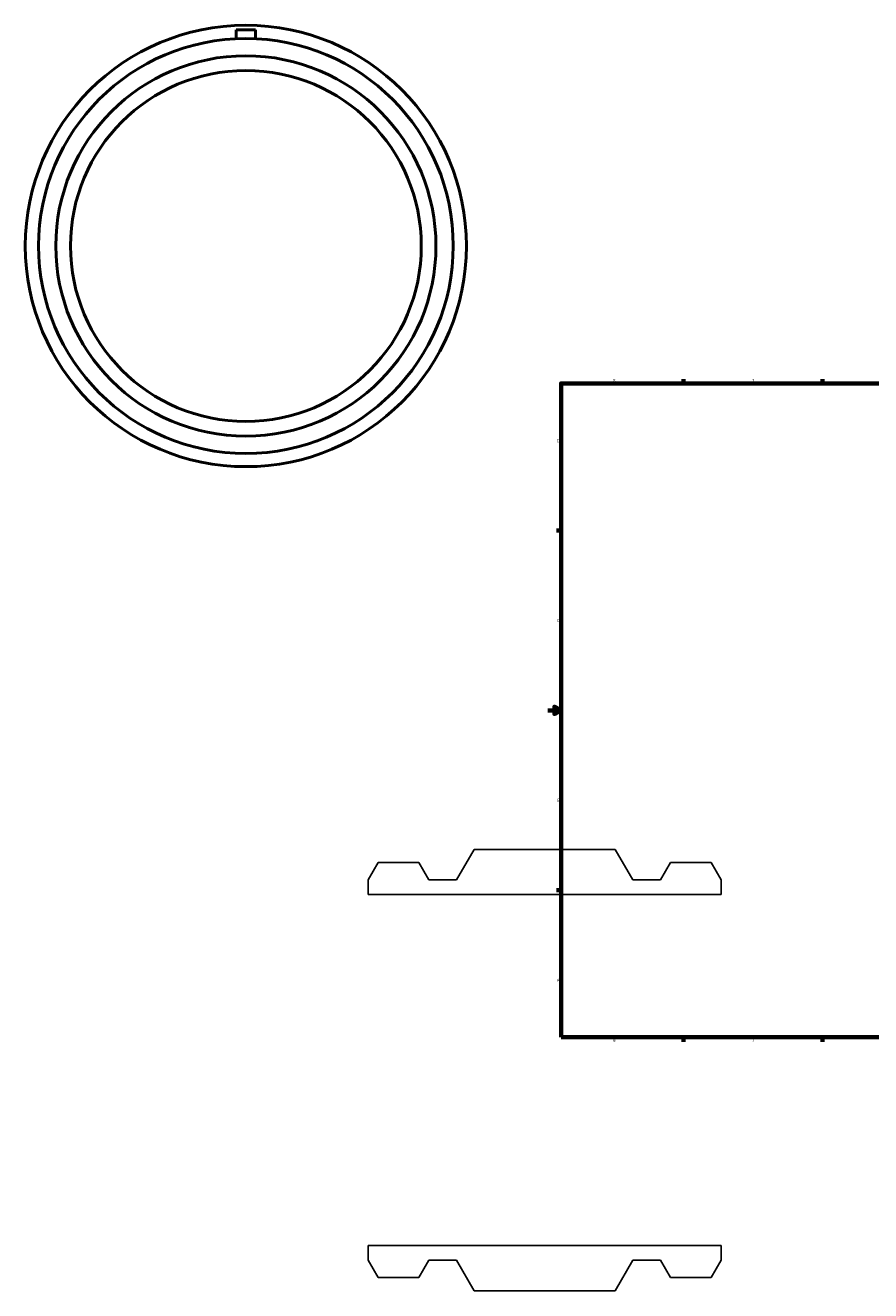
# Model space of a CAD drawing. Header units: inches. Extents: x -16 to 81, y -16 to 85.
# Tile 1 of 4: x -16 to 10, y -7 to 32. Entities that reach past the tile are written whole.
import ezdxf

# ---------------------------------------------------------------- set-up
doc = ezdxf.new("R2010")
doc.units = ezdxf.units.IN
doc.header["$MEASUREMENT"] = 0
doc.layers.add('Border (ANSI)', color=7, linetype='Continuous', lineweight=70)
doc.layers.add('Visible (ANSI)', color=7, linetype='Continuous', lineweight=50)
doc.styles.add('Note Text (ANSI)', font='tahoma.ttf')

# ---------------------------------------------------------------- blocks, each defined once
blk = doc.blocks.new('Borders Default Border')
at = {"layer": 'Border (ANSI)'}
for p, q in [((4.25, 21), (4.25, 21.134)), ((8.5, 21), (8.5, 21.134)), ((12.75, 21), (12.75, 21.134)), ((21.25, 21), (21.25, 21.134)), ((25.5, 21), (25.5, 21.134)), ((29.75, 21), (29.75, 21.134)), ((0.5, 16.5), (0.366, 16.5)), ((33.5, 16.5), (33.634, 16.5)), ((0.5, 5.5), (0.366, 5.5)), ((33.5, 5.5), (33.634, 5.5)), ((4.25, 1), (4.25, 0.866)), ((8.5, 1), (8.5, 0.866)), ((12.75, 1), (12.75, 0.866)), ((21.25, 1), (21.25, 0.866)), ((25.5, 1), (25.5, 0.866)), ((29.75, 1), (29.75, 0.866))]:
    blk.add_line(p, q, dxfattribs=at)
at = {"layer": 'Border (ANSI)', "flags": 128}
for points in [[(17, 21.4), (17, 21), (16.885, 21.2), (17.115, 21.2), (17, 21)], [(0.5, 1), (0.5, 21), (33.5, 21), (33.5, 1), (0.5, 1)], [(0.1, 11), (0.5, 11), (0.3, 11.115), (0.3, 10.885), (0.5, 11)], [(33.9, 11), (33.5, 11), (33.7, 11.115), (33.7, 10.885), (33.5, 11)], [(17, 0.6), (17, 1), (16.885, 0.8), (17.115, 0.8), (17, 1)]]:
    blk.add_lwpolyline(points, dxfattribs=at)
at = {"layer": 'Border (ANSI)', "color": 5, "true_color": 0x0000ff, "char_height": 0.0945, "attachment_point": 7, "style": 'Note Text (ANSI)'}
for s, insert in [('8', (2.094, 21.038)), ('7', (6.346, 21.04)), ('6', (10.595, 21.038)), ('5', (14.847, 21.038)), ('4', (19.092, 21.04)), ('3', (23.346, 21.038)), ('2', (27.596, 21.04)), ('1', (31.854, 21.04)), ('D', (0.378, 19.203)), ('D', (33.553, 19.203)), ('C', (0.378, 13.701)), ('C', (33.552, 13.701)), ('B', (0.384, 8.203)), ('B', (33.558, 8.203)), ('A', (0.373, 2.703)), ('A', (33.547, 2.703)), ('8', (2.094, 0.863)), ('7', (6.346, 0.866)), ('6', (10.595, 0.864)), ('5', (14.847, 0.864)), ('4', (19.092, 0.866)), ('3', (23.346, 0.864)), ('2', (27.596, 0.866)), ('1', (31.854, 0.866))]:
    blk.add_mtext(s, dxfattribs=dict(at, insert=insert))

msp = doc.modelspace()

# ---------------------------------------------------------------- linework, layer by layer
for p, q in [((-2.16, 6.75), (-2.699, 5.817)), ((2.16, 6.75), (-2.16, 6.75)), ((2.699, 5.817), (2.16, 6.75)), ((-5.095, 6.346), (-5.4, 5.817)), ((-3.847, 6.346), (-5.095, 6.346)), ((-3.542, 5.817), (-3.847, 6.346)), ((3.847, 6.346), (3.542, 5.817)), ((5.095, 6.346), (3.847, 6.346)), ((5.4, 5.817), (5.095, 6.346)), ((-5.4, 5.817), (-5.4, 5.368)), ((-2.699, 5.817), (-3.542, 5.817)), ((3.542, 5.817), (2.699, 5.817)), ((5.4, 5.368), (5.4, 5.817)), ((-5.4, 5.368), (5.4, 5.368)), ((5.4, -5.368), (-5.4, -5.368)), ((-5.4, -5.368), (-5.4, -5.817)), ((5.4, -5.817), (5.4, -5.368)), ((-5.4, -5.817), (-5.095, -6.346)), ((-3.847, -6.346), (-3.542, -5.817)), ((-3.542, -5.817), (-2.699, -5.817)), ((-2.699, -5.817), (-2.16, -6.75)), ((2.16, -6.75), (2.699, -5.817)), ((2.699, -5.817), (3.542, -5.817)), ((3.542, -5.817), (3.847, -6.346)), ((5.095, -6.346), (5.4, -5.817)), ((-5.095, -6.346), (-3.847, -6.346)), ((3.847, -6.346), (5.095, -6.346)), ((-2.16, -6.75), (2.16, -6.75))]:
    msp.add_line(p, q)
at = {"layer": 'Visible (ANSI)'}
for p, q in [((-9.438, 31.816), (-8.848, 31.816)), ((-9.438, 31.816), (-9.438, 31.545)), ((-8.848, 31.816), (-8.848, 31.545))]:
    msp.add_line(p, q, dxfattribs=at)
for radius in [6.75, 6.346, 5.817, 5.368]:
    msp.add_circle((-9.143, 25.206), radius, dxfattribs=at)

# ---------------------------------------------------------------- block references
msp.add_blockref('Borders Default Border', (0, 0))

doc.saveas('drawing.dxf')
